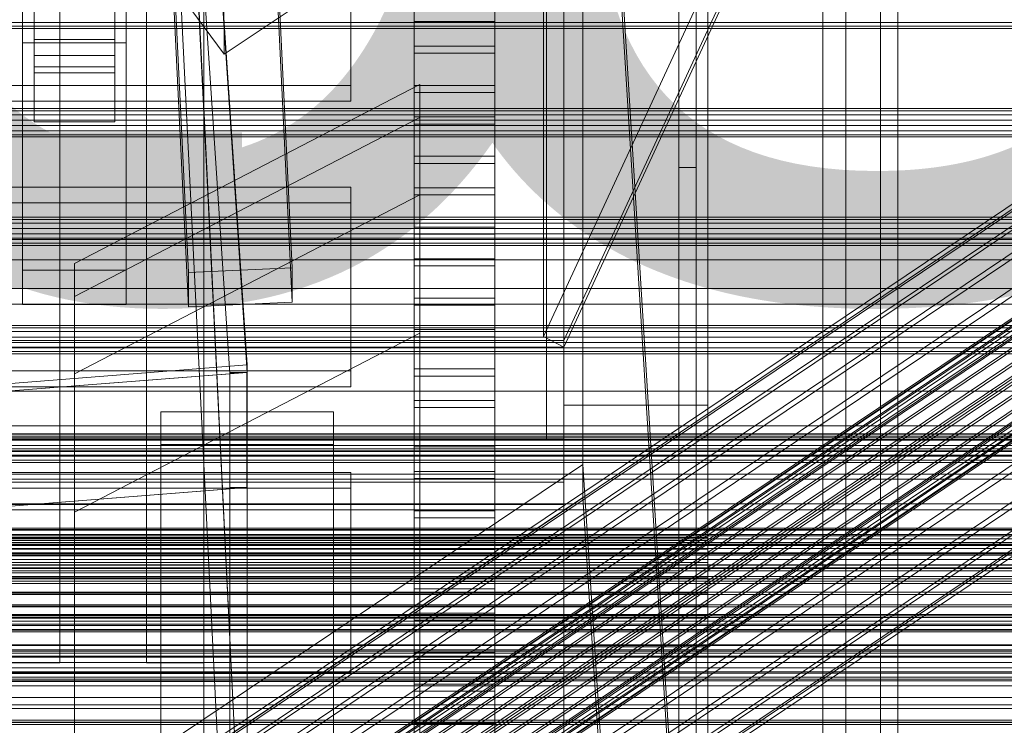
# Model space of a CAD drawing. Header units: millimetres. Extents: x -4395 to 65662, y -65530 to 6847.
# Tile 208 of 256: x 130 to 302, y -35276 to -35153. Entities that reach past the tile are written whole.
import ezdxf

# ---------------------------------------------------------------- set-up
doc = ezdxf.new("R2010")
doc.units = ezdxf.units.MM
for name, color, linetype, lineweight in [('COTAS_O', 1, 'Continuous', 0), ('frontal_C01', 7, 'Continuous', 0), ('frontal_C02', 7, 'Continuous', 0), ('frontal_C03', 7, 'Continuous', 0), ('frontal_C04', 7, 'Continuous', 0), ('frontal_C05', 7, 'Continuous', 0), ('frontal_CHUTE_GRIZZLY_SEPARADOR', 7, 'Continuous', 0), ('frontal_mix-C02', 7, 'Continuous', 0), ('frontal_secador', 7, 'Continuous', 0), ('frontal_tolva-C01', 7, 'Continuous', 0)]:
    doc.layers.add(name, color=color, linetype=linetype, lineweight=lineweight)
doc.dimstyles.new('R19_100', dxfattribs={"dimtxt": 250, "dimasz": 150, "dimexe": 150, "dimexo": 80, "dimgap": 100, "dimtad": 1, "dimtih": 1, "dimtoh": 1, "dimdsep": 46, "dimcen": 0.09, "dimadec": 0, "dimazin": 0, "dimtfac": 1, "dimtdec": 4, "dimtofl": 0, "dimtmove": 0, "dimatfit": 3, "dimfxl": 1, "dimtolj": 1, "dimtzin": 0, "dimarcsym": 0})

# ---------------------------------------------------------------- blocks, each defined once
blk = doc.blocks.new('DIM_R33_49')
at = {"layer": 'COTAS_O'}
for p, q in [((-1480, -35300), (-1330, -35255)), ((490, -35300), (340, -35255)), ((-1480, -36000), (-1480, -35300)), ((-1480, -35300), (490, -35300)), ((-1480, -35300), (-1330, -35345)), ((490, -35300), (340, -35345)), ((490, -36000), (490, -35300))]:
    blk.add_line(p, q, dxfattribs=at)
blk.add_text('1970 O', height=250, dxfattribs=at).set_placement((-495, -35200))
blk = doc.blocks.new('DIM_R33_51')
at = {"layer": 'COTAS_O'}
for p, q in [((-1400, -35300), (-1250, -35255)), ((1400, -35300), (1250, -35255)), ((-1400, -36000), (-1400, -35300)), ((-1400, -35300), (1400, -35300)), ((-1400, -35300), (-1250, -35345)), ((1400, -35300), (1250, -35345)), ((1400, -36000), (1400, -35300))]:
    blk.add_line(p, q, dxfattribs=at)
blk.add_text('2800 O', height=250, dxfattribs=at).set_placement((0, -35200))

msp = doc.modelspace()

# ---------------------------------------------------------------- linework, layer by layer
at = {"layer": 'frontal_C01'}
for p, q in [((250, -35948.128), (250, -33252.594)), ((250, -33257.389), (250, -35952.922)), ((228.298, -35230.562), (228.298, -34955.558)), ((228.298, -34961.317), (228.298, -35236.321)), ((140, -35195.664), (200, -35164.566)), ((200, -35164.566), (200, -35279.873)), ((200, -35164.566), (200, -35170.322)), ((146.872, -35290.214), (331.181, -35166.344)), ((146.383, -35291.389), (330.692, -35167.52)), ((148.32, -35290.478), (332.629, -35166.609)), ((150.629, -35292.165), (334.938, -35168.295)), ((140, -35201.42), (200, -35170.322)), ((141.045, -35314.183), (354.844, -35170.495)), ((141.218, -35313.767), (355.017, -35170.079)), ((141.224, -35315.082), (355.022, -35171.393)), ((141.731, -35313.861), (355.53, -35170.172)), ((142.549, -35314.458), (356.348, -35170.77)), ((146.887, -35293.925), (331.197, -35170.055)), ((153.641, -35295.158), (337.95, -35171.289)), ((200, -35170.322), (200, -35285.629)), ((200, -35170.322), (200, -35183.753)), ((141.742, -35316.401), (355.541, -35172.713)), ((143.617, -35315.519), (357.415, -35171.831)), ((144.861, -35316.971), (358.659, -35173.282)), ((142.565, -35318.051), (356.363, -35174.362)), ((359.995, -35175.026), (146.196, -35318.714)), ((148.35, -35297.647), (332.659, -35173.778)), ((143.635, -35319.919), (357.434, -35176.23)), ((157.152, -35299.255), (341.461, -35175.386)), ((144.881, -35321.878), (358.68, -35178.19)), ((147.533, -35320.631), (361.332, -35176.942)), ((150.672, -35302.303), (334.981, -35178.434)), ((146.218, -35323.795), (360.017, -35180.106)), ((148.779, -35322.59), (362.578, -35178.901)), ((147.554, -35325.538), (361.352, -35181.85)), ((149.85, -35324.458), (363.648, -35180.77)), ((345.231, -35180.306), (160.922, -35304.176)), ((148.798, -35326.99), (362.596, -35183.301)), ((150.672, -35326.108), (364.471, -35182.419)), ((140, -35214.85), (200, -35183.753)), ((149.865, -35328.05), (363.664, -35184.362)), ((150.683, -35328.648), (364.482, -35184.96)), ((151.191, -35327.427), (364.989, -35183.738)), ((151.196, -35328.742), (364.995, -35185.053)), ((151.369, -35328.325), (365.168, -35184.637)), ((153.694, -35307.576), (338.003, -35183.706)), ((200, -35183.753), (200, -35299.06)), ((200, -35183.753), (200, -35207.736)), ((164.693, -35309.585), (349.002, -35185.715)), ((157.211, -35313.105), (341.52, -35189.236)), ((168.21, -35315.114), (352.519, -35191.245)), ((160.982, -35318.514), (345.291, -35194.645)), ((140, -35288.267), (140, -35195.664)), ((140, -35201.42), (140, -35195.664)), ((171.232, -35320.386), (355.541, -35196.517)), ((164.752, -35323.435), (349.061, -35199.565)), ((140, -35294.023), (140, -35201.42)), ((140, -35214.85), (140, -35201.42)), ((173.554, -35325.042), (357.863, -35201.173)), ((168.263, -35327.531), (352.572, -35203.662)), ((175.016, -35328.765), (359.326, -35204.896)), ((171.275, -35330.525), (355.584, -35206.656)), ((175.521, -35331.3), (359.83, -35207.431)), ((200, -35207.736), (140, -35238.834)), ((173.584, -35332.211), (357.893, -35208.342)), ((175.032, -35332.476), (359.341, -35208.607)), ((200, -35323.043), (200, -35207.736)), ((140, -35307.454), (140, -35214.85)), ((140, -35238.834), (140, -35214.85)), ((155, -35227.1), (155, -35221.455)), ((155, -35221.455), (185, -35221.455)), ((155, -35647.71), (155, -35221.455)), ((185, -35221.455), (185, -35227.1)), ((185, -35221.455), (185, -35647.71)), ((-550, -35223.875), (550, -35223.875)), ((-311.15, -35225.234), (311.15, -35225.234)), ((-311.15, -35225.939), (311.15, -35225.939)), ((-311.15, -35226.26), (311.15, -35226.26)), ((-550, -35227.875), (550, -35227.875)), ((185, -35227.1), (155, -35227.1)), ((155, -35227.1), (155, -35653.355)), ((185, -35653.355), (185, -35227.1)), ((-311.15, -35228.327), (311.15, -35228.327)), ((-311.15, -35228.945), (311.15, -35228.945)), ((228.298, -35230.562), (130, -35296.626)), ((250, -35565.924), (228.298, -35230.562)), ((228.298, -35230.562), (228.298, -35236.321)), ((-311.15, -35232.234), (311.15, -35232.234)), ((-311.15, -35233.109), (311.15, -35233.109)), ((130, -35302.385), (228.298, -35236.321)), ((228.298, -35236.321), (250, -35571.683)), ((-311.15, -35237.395), (311.15, -35237.395)), ((-311.15, -35238.466), (311.15, -35238.466)), ((140, -35238.834), (140, -35331.437)), ((-440, -35241.629), (440, -35241.629)), ((-440, -35241.879), (440, -35241.879)), ((-440, -35241.993), (440, -35241.993)), ((-440, -35242.725), (440, -35242.725)), ((-440, -35242.944), (440, -35242.944)), ((311.15, -35243.458), (-311.15, -35243.458)), ((-440, -35244.11), (440, -35244.11)), ((-440, -35244.42), (440, -35244.42)), ((-311.15, -35244.652), (311.15, -35244.652)), ((-440, -35245.938), (440, -35245.938)), ((-440, -35246.318), (440, -35246.318)), ((440, -35248.086), (-440, -35248.086)), ((-440, -35248.51), (440, -35248.51)), ((-311.15, -35250.008), (311.15, -35250.008)), ((-440, -35250.408), (440, -35250.408)), ((-440, -35250.846), (440, -35250.846)), ((-311.15, -35251.245), (311.15, -35251.245)), ((-440, -35252.744), (440, -35252.744)), ((-440, -35253.167), (440, -35253.167)), ((-440, -35254.936), (440, -35254.936)), ((-440, -35255.315), (440, -35255.315)), ((-440, -35256.834), (440, -35256.834)), ((-440, -35257.144), (440, -35257.144)), ((-311.15, -35256.602), (311.15, -35256.602)), ((-440, -35258.309), (440, -35258.309)), ((-440, -35258.528), (440, -35258.528)), ((-311.15, -35257.796), (311.15, -35257.796)), ((-440, -35259.261), (440, -35259.261)), ((-440, -35259.374), (440, -35259.374)), ((-440, -35259.624), (440, -35259.624)), ((-311.15, -35262.788), (311.15, -35262.788)), ((-311.15, -35263.858), (311.15, -35263.858)), ((-311.15, -35268.145), (311.15, -35268.145)), ((-311.15, -35269.019), (311.15, -35269.019)), ((-450, -35271.033), (450, -35271.033)), ((-311.15, -35272.308), (311.15, -35272.308)), ((-311.15, -35272.926), (311.15, -35272.926)), ((-311.15, -35274.994), (311.15, -35274.994)), ((-311.15, -35275.314), (311.15, -35275.314))]:
    msp.add_line(p, q, dxfattribs=at)
at = {"layer": 'frontal_C02'}
for p, q in [((250, -35767.183), (250, -32921.727)), ((250, -32926.497), (250, -35771.953)), ((250, -35386.887), (228.298, -35036.685)), ((228.298, -35042.415), (250, -35392.618)), ((133, -35159.539), (133, -35113.721)), ((147, -35113.721), (147, -35159.539)), ((133, -35116.701), (133, -35162.519)), ((147, -35162.519), (147, -35116.701)), ((174.943, -35137.146), (177.811, -35196.412)), ((159.83, -35197.205), (156.962, -35137.939)), ((159.83, -35203.167), (156.962, -35143.901)), ((177.811, -35202.374), (174.943, -35143.109)), ((165.926, -35145.022), (165.983, -35159.329)), ((133, -35161.504), (133, -35147.198)), ((133, -35156.743), (133, -35147.198)), ((147, -35147.198), (147, -35161.504)), ((147, -35147.198), (147, -35156.743)), ((131, -35157.332), (131, -35151.371)), ((131, -35196.807), (131, -35151.371)), ((149, -35151.371), (149, -35157.332)), ((149, -35151.371), (149, -35196.807)), ((160.247, -35151.512), (165.983, -35159.329)), ((165.983, -35159.329), (177.451, -35151.66)), ((149, -35157.332), (131, -35157.332)), ((131, -35202.768), (131, -35157.332)), ((147, -35156.743), (133, -35156.743)), ((133, -35156.743), (133, -35171.05)), ((147, -35171.05), (147, -35156.743)), ((149, -35202.768), (149, -35157.332)), ((147, -35159.539), (133, -35159.539)), ((133, -35159.539), (133, -35162.519)), ((147, -35162.519), (147, -35159.539)), ((147, -35161.504), (133, -35161.504)), ((133, -35161.504), (133, -35171.05)), ((133, -35162.519), (147, -35162.519)), ((147, -35171.05), (147, -35161.504)), ((133, -35171.05), (147, -35171.05)), ((-425, -35191.263), (425, -35191.263)), ((149, -35196.807), (131, -35196.807)), ((131, -35196.807), (131, -35202.768)), ((149, -35202.768), (149, -35196.807)), ((177.811, -35196.412), (159.83, -35197.205)), ((159.83, -35197.205), (159.83, -35203.167)), ((177.811, -35202.374), (177.811, -35196.412)), ((159.83, -35203.167), (177.811, -35202.374)), ((425, -35202.717), (-425, -35202.717)), ((131, -35202.768), (149, -35202.768)), ((425, -35206.404), (-425, -35206.404)), ((-425, -35217.858), (425, -35217.858))]:
    msp.add_line(p, q, dxfattribs=at)
at = {"layer": 'frontal_C03'}
for p, q in [((1270, -35153.784), (-1230, -35153.784)), ((1270, -35154.45), (-1230, -35154.45)), ((1270, -35154.836), (-1230, -35154.836)), ((1270, -35168.767), (-1230, -35168.767)), ((1270, -35169.153), (-1230, -35169.153)), ((1270, -35169.819), (-1230, -35169.819)), ((-1230, -35170.751), (1270, -35170.751)), ((1270, -35171.693), (-1230, -35171.693)), ((1270, -35172.625), (-1230, -35172.625)), ((1270, -35173.291), (-1230, -35173.291)), ((1270, -35173.677), (-1230, -35173.677)), ((1270, -35187.608), (-1230, -35187.608)), ((1270, -35187.994), (-1230, -35187.994)), ((1270, -35188.66), (-1230, -35188.66)), ((-1230, -35189.592), (1270, -35189.592)), ((1270, -35190.534), (-1230, -35190.534)), ((1270, -35191.466), (-1230, -35191.466)), ((1270, -35192.132), (-1230, -35192.132)), ((1270, -35192.518), (-1230, -35192.518)), ((1270, -35206.449), (-1230, -35206.449)), ((1270, -35206.835), (-1230, -35206.835)), ((1270, -35207.501), (-1230, -35207.501)), ((-1230, -35208.433), (1270, -35208.433)), ((1270, -35209.375), (-1230, -35209.375)), ((1270, -35210.307), (-1230, -35210.307)), ((1270, -35210.973), (-1230, -35210.973)), ((1270, -35211.359), (-1230, -35211.359)), ((1270, -35225.29), (-1230, -35225.29)), ((1270, -35225.676), (-1230, -35225.676)), ((1270, -35226.342), (-1230, -35226.342)), ((-1230, -35227.274), (1270, -35227.274)), ((1270, -35228.216), (-1230, -35228.216)), ((1270, -35229.148), (-1230, -35229.148)), ((1270, -35229.814), (-1230, -35229.814)), ((1270, -35230.2), (-1230, -35230.2)), ((1270, -35244.131), (-1230, -35244.131)), ((1270, -35244.517), (-1230, -35244.517)), ((1270, -35245.183), (-1230, -35245.183)), ((-1230, -35246.115), (1270, -35246.115)), ((1270, -35247.057), (-1230, -35247.057)), ((1270, -35247.989), (-1230, -35247.989)), ((1270, -35248.655), (-1230, -35248.655)), ((1270, -35249.041), (-1230, -35249.041)), ((1270, -35261.899), (-1230, -35261.899)), ((1270, -35261.984), (-1230, -35261.984)), ((1270, -35262.972), (-1230, -35262.972)), ((1270, -35263.358), (-1230, -35263.358)), ((1270, -35264.024), (-1230, -35264.024)), ((-1230, -35264.956), (1270, -35264.956)), ((1270, -35265.898), (-1230, -35265.898)), ((1270, -35266.599), (-1230, -35266.599)), ((1270, -35266.83), (-1230, -35266.83)), ((1270, -35266.841), (-1230, -35266.841)), ((1270, -35267.496), (-1230, -35267.496)), ((1270, -35267.882), (-1230, -35267.882)), ((1270, -35275.367), (-1230, -35275.367)), ((1270, -35275.729), (-1230, -35275.729))]:
    msp.add_line(p, q, dxfattribs=at)
at = {"layer": 'frontal_C04'}
for p, q in [((225, -34411.606), (225, -35487.488)), ((225, -34417.244), (225, -35493.126)), ((225, -35516.618), (225, -34440.737)), ((250, -34440.737), (250, -35516.618)), ((225, -34558.198), (225, -35634.08)), ((225, -34563.836), (225, -35639.718)), ((225, -34605.183), (225, -35681.065)), ((250, -34605.183), (250, -35681.065)), ((270, -35988), (270, -34765.256)), ((274, -35988), (274, -34765.256)), ((199, -35122.186), (199, -35157.894)), ((213, -35157.894), (213, -35122.186)), ((199, -35164.734), (199, -35129.026)), ((213, -35129.026), (213, -35164.734)), ((188, -35164.734), (188, -35132.785)), ((188, -35135.521), (188, -35167.471)), ((199, -35134.498), (199, -35170.207)), ((213, -35170.207), (213, -35134.498)), ((199, -35177.047), (199, -35141.339)), ((213, -35141.339), (213, -35177.047)), ((199, -35146.811), (199, -35182.519)), ((199, -35153.652), (199, -35146.811)), ((213, -35182.519), (213, -35146.811)), ((213, -35146.811), (213, -35153.652)), ((199, -35153.652), (213, -35153.652)), ((199, -35189.36), (199, -35153.652)), ((213, -35153.652), (213, -35189.36)), ((199, -35157.894), (213, -35157.894)), ((199, -35157.894), (199, -35164.734)), ((213, -35157.894), (213, -35164.734)), ((213, -35159.124), (199, -35159.124)), ((199, -35159.124), (199, -35194.832)), ((199, -35165.964), (199, -35159.124)), ((213, -35194.832), (213, -35159.124)), ((213, -35159.124), (213, -35165.964)), ((-188, -35164.734), (188, -35164.734)), ((188, -35164.734), (188, -35167.471)), ((213, -35164.734), (199, -35164.734)), ((199, -35165.964), (213, -35165.964)), ((199, -35201.673), (199, -35165.964)), ((213, -35165.964), (213, -35201.673)), ((188, -35167.471), (-188, -35167.471)), ((199, -35170.207), (213, -35170.207)), ((199, -35170.207), (199, -35177.047)), ((213, -35171.437), (199, -35171.437)), ((199, -35171.437), (199, -35207.145)), ((199, -35178.277), (199, -35171.437)), ((213, -35170.207), (213, -35177.047)), ((213, -35207.145), (213, -35171.437)), ((213, -35171.437), (213, -35178.277)), ((213, -35177.047), (199, -35177.047)), ((199, -35178.277), (213, -35178.277)), ((199, -35213.985), (199, -35178.277)), ((213, -35178.277), (213, -35213.985)), ((188, -35182.378), (-188, -35182.378)), ((188, -35214.327), (188, -35182.378)), ((188, -35182.378), (188, -35185.114)), ((199, -35182.519), (213, -35182.519)), ((199, -35182.519), (199, -35189.36)), ((213, -35182.519), (213, -35189.36)), ((-188, -35185.114), (188, -35185.114)), ((188, -35185.114), (188, -35217.063)), ((213, -35183.749), (199, -35183.749)), ((199, -35183.749), (199, -35219.458)), ((199, -35190.59), (199, -35183.749)), ((213, -35219.458), (213, -35183.749)), ((213, -35183.749), (213, -35190.59)), ((213, -35189.36), (199, -35189.36)), ((199, -35190.59), (213, -35190.59)), ((199, -35226.298), (199, -35190.59)), ((213, -35190.59), (213, -35226.298)), ((199, -35194.832), (213, -35194.832)), ((199, -35194.832), (199, -35201.673)), ((213, -35194.832), (213, -35201.673)), ((213, -35196.062), (199, -35196.062)), ((199, -35196.062), (199, -35231.77)), ((199, -35202.902), (199, -35196.062)), ((213, -35231.77), (213, -35196.062)), ((213, -35196.062), (213, -35202.902)), ((213, -35201.673), (199, -35201.673)), ((199, -35202.902), (213, -35202.902)), ((199, -35238.611), (199, -35202.902)), ((213, -35202.902), (213, -35238.611)), ((199, -35207.145), (213, -35207.145)), ((199, -35207.145), (199, -35213.985)), ((213, -35207.145), (213, -35213.985)), ((213, -35208.375), (199, -35208.375)), ((199, -35208.375), (199, -35244.083)), ((199, -35215.215), (199, -35208.375)), ((213, -35244.083), (213, -35208.375)), ((213, -35208.375), (213, -35215.215)), ((-188, -35214.327), (188, -35214.327)), ((188, -35214.327), (188, -35217.063)), ((213, -35213.985), (199, -35213.985)), ((199, -35215.215), (213, -35215.215)), ((199, -35250.923), (199, -35215.215)), ((213, -35215.215), (213, -35250.923)), ((188, -35217.063), (-188, -35217.063)), ((199, -35219.458), (213, -35219.458)), ((199, -35219.458), (199, -35226.298)), ((213, -35219.458), (213, -35226.298)), ((213, -35220.687), (199, -35220.687)), ((199, -35220.687), (199, -35256.396)), ((199, -35227.528), (199, -35220.687)), ((213, -35256.396), (213, -35220.687)), ((213, -35220.687), (213, -35227.528)), ((225, -35220.255), (250, -35220.255)), ((225, -35262.255), (225, -35220.255)), ((250, -35262.255), (250, -35220.255)), ((213, -35226.298), (199, -35226.298)), ((199, -35227.528), (213, -35227.528)), ((199, -35263.236), (199, -35227.528)), ((213, -35227.528), (213, -35263.236)), ((225, -35232.255), (-225, -35232.255)), ((188, -35231.971), (-188, -35231.971)), ((188, -35263.92), (188, -35231.971)), ((188, -35231.971), (188, -35234.707)), ((199, -35231.77), (213, -35231.77)), ((199, -35231.77), (199, -35238.611)), ((213, -35233), (199, -35233)), ((199, -35233), (199, -35268.709)), ((199, -35239.841), (199, -35233)), ((213, -35231.77), (213, -35238.611)), ((213, -35268.709), (213, -35233)), ((213, -35233), (213, -35239.841)), ((225, -35233.625), (225, -35232.255)), ((225, -35233.625), (-225, -35233.625)), ((-188, -35234.707), (188, -35234.707)), ((188, -35234.707), (188, -35266.656)), ((225, -35237.527), (225, -35233.625)), ((225, -35237.527), (-225, -35237.527)), ((225, -35243.367), (225, -35237.527)), ((213, -35238.611), (199, -35238.611)), ((199, -35239.841), (213, -35239.841)), ((199, -35275.549), (199, -35239.841)), ((213, -35239.841), (213, -35275.549)), ((250, -35243.255), (-250, -35243.255)), ((225, -35243.367), (-225, -35243.367)), ((225, -35250.255), (225, -35243.367)), ((250, -35243.788), (250, -35243.255)), ((250, -35243.788), (-250, -35243.788)), ((199, -35244.083), (213, -35244.083)), ((199, -35244.083), (199, -35250.923)), ((213, -35244.083), (213, -35250.923)), ((250, -35245.305), (250, -35243.788)), ((250, -35245.305), (-250, -35245.305)), ((213, -35245.313), (199, -35245.313)), ((199, -35245.313), (199, -35281.021)), ((199, -35252.153), (199, -35245.313)), ((213, -35281.021), (213, -35245.313)), ((213, -35245.313), (213, -35252.153)), ((250, -35247.576), (250, -35245.305)), ((250, -35247.576), (-250, -35247.576)), ((250, -35250.255), (250, -35247.576)), ((-250, -35250.255), (250, -35250.255)), ((-225, -35250.255), (225, -35250.255)), ((225, -35257.143), (225, -35250.255)), ((250, -35252.934), (250, -35250.255)), ((213, -35250.923), (199, -35250.923)), ((250, -35252.934), (-250, -35252.934)), ((199, -35252.153), (213, -35252.153)), ((199, -35287.862), (199, -35252.153)), ((213, -35252.153), (213, -35287.862)), ((250, -35252.934), (250, -35255.205)), ((250, -35255.205), (-250, -35255.205)), ((250, -35255.205), (250, -35256.722)), ((250, -35256.722), (-250, -35256.722)), ((225, -35257.143), (-225, -35257.143)), ((199, -35256.396), (213, -35256.396)), ((199, -35256.396), (199, -35263.236)), ((213, -35256.396), (213, -35263.236)), ((225, -35257.143), (225, -35262.983)), ((250, -35256.722), (250, -35257.255)), ((250, -35257.255), (-250, -35257.255)), ((213, -35257.626), (199, -35257.626)), ((199, -35257.626), (199, -35293.334)), ((199, -35264.466), (199, -35257.626)), ((213, -35293.334), (213, -35257.626)), ((213, -35257.626), (213, -35264.466)), ((225, -35262.255), (250, -35262.255)), ((225, -35262.983), (-225, -35262.983)), ((-188, -35263.92), (188, -35263.92)), ((188, -35263.92), (188, -35266.656)), ((213, -35263.236), (199, -35263.236)), ((225, -35262.983), (225, -35266.885)), ((199, -35264.466), (213, -35264.466)), ((199, -35300.174), (199, -35264.466)), ((213, -35264.466), (213, -35300.174)), ((225, -35266.885), (-225, -35266.885)), ((188, -35266.656), (-188, -35266.656)), ((225, -35266.885), (225, -35268.255)), ((225, -35268.255), (-225, -35268.255)), ((199, -35268.709), (213, -35268.709)), ((199, -35268.709), (199, -35275.549)), ((213, -35268.709), (213, -35275.549)), ((213, -35269.938), (199, -35269.938)), ((199, -35269.938), (199, -35305.647)), ((199, -35276.779), (199, -35269.938)), ((213, -35305.647), (213, -35269.938)), ((213, -35269.938), (213, -35276.779)), ((213, -35275.549), (199, -35275.549))]:
    msp.add_line(p, q, dxfattribs=at)
at = {"layer": 'frontal_C05'}
for p, q in [((280, -35988), (280, -34852)), ((283, -35988), (283, -34852))]:
    msp.add_line(p, q, dxfattribs=at)
at = {"layer": 'frontal_CHUTE_GRIZZLY_SEPARADOR'}
for p, q in [((245, -34639), (245, -35179)), ((248, -35179), (248, -34639)), ((162.5, -34759), (162.5, -35299)), ((245, -35299), (245, -34759)), ((248, -34759), (248, -35299)), ((162.5, -35301.973), (162.5, -34761.973)), ((245, -34761.973), (245, -35301.973)), ((137.5, -35246.414), (137.5, -34811.586)), ((152.5, -34811.586), (152.5, -35246.414)), ((162.5, -35246.414), (162.5, -34811.586)), ((137.5, -34830.169), (137.5, -35264.996)), ((152.5, -35264.996), (152.5, -34830.169)), ((162.5, -34830.169), (162.5, -35264.996)), ((245, -35179), (245, -35299)), ((245, -35179), (248, -35179)), ((248, -35299), (248, -35179)), ((245, -35246.414), (-205, -35246.414)), ((127.5, -35246.414), (137.5, -35246.414)), ((137.5, -35246.414), (137.5, -35264.996)), ((152.5, -35246.414), (162.5, -35246.414)), ((152.5, -35246.414), (152.5, -35264.996)), ((162.5, -35246.414), (162.5, -35264.996)), ((245, -35299), (245, -35246.414)), ((245, -35246.414), (245, -35249.387)), ((-205, -35249.387), (245, -35249.387)), ((245, -35249.387), (245, -35301.973)), ((137.5, -35264.996), (127.5, -35264.996)), ((162.5, -35264.996), (152.5, -35264.996))]:
    msp.add_line(p, q, dxfattribs=at)
at = {"layer": 'frontal_mix-C02'}
for p, q in [((150, -34913.701), (170, -35213.269)), ((170, -35321.395), (150, -34913.937)), ((170, -35214.568), (150, -34915)), ((170, -35322.458), (150, -34915)), ((147.007, -34915.2), (167.007, -35322.657)), ((167.007, -35214.768), (147.007, -34915.2)), ((170, -35213.269), (-170, -35240.004)), ((170, -35214.568), (170, -35213.269)), ((-170.074, -35241.303), (169.926, -35214.568)), ((-170, -35241.303), (170, -35214.568)), ((167, -35214.568), (167, -35322.458)), ((167, -35234.568), (167, -35214.568)), ((167, -35214.568), (170, -35214.568)), ((170, -35214.568), (167.007, -35214.768)), ((167.007, -35322.657), (167.007, -35214.768)), ((169.926, -35214.568), (169.926, -35234.568)), ((170, -35214.568), (169.926, -35214.568)), ((170, -35234.568), (170, -35214.568)), ((170, -35214.568), (170, -35322.458)), ((169.926, -35234.568), (-170.074, -35261.303)), ((-170, -35261.303), (170, -35234.568)), ((167, -35342.458), (167, -35234.568)), ((170, -35234.568), (167, -35234.568)), ((170, -35234.568), (169.926, -35234.568)), ((170, -35234.568), (170, -35342.458))]:
    msp.add_line(p, q, dxfattribs=at)
at = {"layer": 'frontal_secador'}
for p, q in [((-1250, -35195), (1250, -35195)), ((-1250, -35200), (1250, -35200))]:
    msp.add_line(p, q, dxfattribs=at)
at = {"layer": 'frontal_tolva-C01'}
for p, q in [((596.446, -34398.164), (221.446, -35208.338)), ((225, -35209.05), (600, -34398.876)), ((225, -35210.174), (600, -34400)), ((221.446, -35208.338), (221.446, -35124.153)), ((222, -35125.989), (222, -35210.174)), ((225, -35210.174), (225, -35125.989)), ((222, -35226.174), (222, -35141.989)), ((225, -35141.989), (225, -35226.174)), ((-225, -35209.05), (225, -35209.05)), ((225, -35210.174), (221.446, -35208.338)), ((225, -35210.174), (225, -35209.05)), ((-225, -35210.174), (225, -35210.174)), ((222, -35210.174), (222, -35226.174)), ((225, -35210.174), (222, -35210.174)), ((225, -35226.174), (225, -35210.174)), ((225, -35226.174), (-225, -35226.174)), ((225, -35226.174), (222, -35226.174))]:
    msp.add_line(p, q, dxfattribs=at)

# ---------------------------------------------------------------- dimensions: what is measured, and where the dimension line sits
at = {"layer": 'COTAS_O'}
for p1, p2, picture, middle in [((-1480, -36000), (490, -36000), 'DIM_R33_49', (-495, -35300)), ((-1400, -36000), (1400, -36000), 'DIM_R33_51', (0, -35300))]:
    dim = msp.add_aligned_dim(p1=p1, p2=p2, distance=700, text='<> O', dimstyle='R19_100', dxfattribs=at)
    dim.commit()
    dim.dimension.update_dxf_attribs({"geometry": picture, "text_midpoint": middle})

doc.saveas('drawing.dxf')
